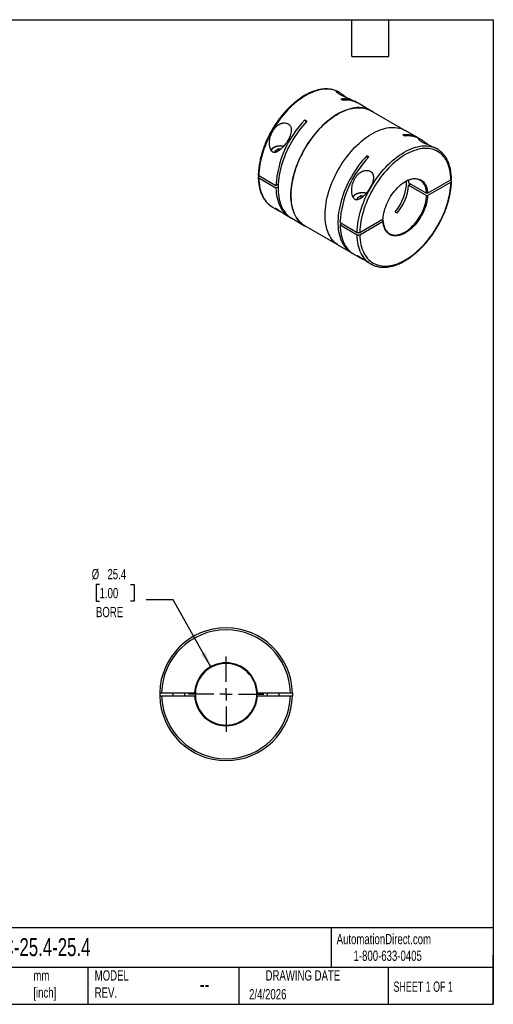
# Model space of a CAD drawing. Header units: millimetres. Extents: x 13 to 546, y 13 to 419.
# Tile 2 of 2: x 350 to 546, y 13 to 419. Entities that reach past the tile are written whole.
import ezdxf

# ---------------------------------------------------------------- set-up
doc = ezdxf.new("R2010")
doc.units = ezdxf.units.MM
doc.header["$LTSCALE"] = 2
doc.linetypes.add('SLD-Center', pattern=[19.05, 15.24, -1.27, 1.27, -1.27])
doc.linetypes.add('SLD-Solid', pattern=[0])
doc.layers.add('CENTER', color=40, linetype='SLD-Center')
doc.layers.add('DIMENSIONS', color=140, linetype='SLD-Solid', lineweight=25)
doc.layers.add('TEXT', color=140, linetype='SLD-Solid', lineweight=25)
doc.styles.add('SLDTEXTSTYLE0', font='TXT', dxfattribs={"width": 0.7})
doc.styles.add('SLDTEXTSTYLE1', font='TXT', dxfattribs={"width": 0.65})
doc.dimstyles.new('SLDDIMSTYLE3', dxfattribs={"dimtxt": 4.316016, "dimasz": 6.604, "dimexe": 0, "dimexo": 0.0625, "dimgap": 1.079004, "dimtad": 0, "dimtih": 1, "dimtoh": 1, "dimdec": 1, "dimrnd": 1e-09, "dimzin": 12, "dimdsep": 46, "dimtxsty": 'SLDTEXTSTYLE0', "dimsah": 1, "dimcen": 0, "dimadec": 0, "dimazin": 3, "dimtfac": 1, "dimtdec": 1, "dimtofl": 0, "dimtmove": 0, "dimatfit": 3, "dimfxl": 0, "dimfrac": 2, "dimtolj": 1, "dimtzin": 12, "dimarcsym": 0})

# ---------------------------------------------------------------- blocks, each defined once
blk = doc.blocks.new('_D_4')
at = {"layer": 'DIMENSIONS'}
for p, q in [((383.49, 185.95), (382.04, 185.95)), ((382.04, 185.95), (382.04, 179.09)), ((396.31, 185.95), (397.76, 185.95)), ((397.76, 185.95), (397.76, 179.09)), ((382.04, 179.09), (383.49, 179.09)), ((397.76, 179.09), (396.31, 179.09)), ((413.86, 179.68), (402.75, 179.68)), ((429.51, 151.76), (413.86, 179.68))]:
    blk.add_line(p, q, dxfattribs=at)
blk.add_solid([(429.51, 151.76), (427.17, 158.02), (425.39, 157.02)], dxfattribs=at)
at = {"layer": 'DIMENSIONS', "char_height": 4.233, "attachment_point": 1, "style": 'SLDTEXTSTYLE0'}
for s, insert in [('%%c', (380.23, 192.38)), ('25.4', (386.75, 192.38)), ('1.00', (383.49, 184.55)), ('BORE', (381.99, 176.72))]:
    blk.add_mtext(s, dxfattribs=dict(at, insert=insert))
blk = doc.blocks.new('SW_CENTERMARKSYMBOL_0')
at = {"layer": 'CENTER', "color": 0}
for p, q in [((0, 5.08), (0, 15.54)), ((-5.08, 0), (-15.54, 0)), ((0, 0), (-2.54, 0)), ((0, 0), (0, 2.54)), ((0, 0), (0, -2.54)), ((0, 0), (2.54, 0)), ((5.08, 0), (15.54, 0)), ((0, -5.08), (0, -15.54))]:
    blk.add_line(p, q, dxfattribs=at)

msp = doc.modelspace()

# ---------------------------------------------------------------- linework, layer by layer
for p, q in [((482.48, 389.08), (482.33, 389.17)), ((483.13, 386.31), (483.98, 385.82)), ((489.4, 385.09), (488.83, 385.42)), ((495.55, 381.54), (490.25, 384.6)), ((508.84, 373.81), (495.53, 381.49)), ((468.28, 377.74), (469.13, 377.25)), ((468.74, 376.83), (468.28, 377.74)), ((509.57, 371.04), (508.72, 371.53)), ((515, 370.31), (509.7, 373.37)), ((455.94, 364.93), (457.57, 365.87)), ((457.57, 365.87), (458.41, 365.74)), ((457.57, 365.05), (457.57, 365.87)), ((516.42, 369.49), (515.85, 369.82)), ((522.92, 365.74), (522.77, 365.82)), ((456.19, 364.38), (455.94, 364.93)), ((494.72, 362.47), (493.88, 362.96)), ((494.33, 362.05), (493.88, 362.96)), ((449.26, 354.75), (456.33, 350.67)), ((449.54, 354.59), (449.26, 354.42)), ((449.26, 353.77), (456.33, 349.69)), ((456.33, 350.67), (457.22, 351.18)), ((456.33, 349.69), (457.18, 350.18)), ((511.12, 351.76), (518.54, 347.47)), ((511.97, 351.27), (511.12, 350.78)), ((511.12, 350.78), (518.54, 346.49)), ((518.97, 347.47), (528.59, 353.03)), ((518.97, 346.49), (528.59, 352.05)), ((528.59, 352.7), (528.31, 352.87)), ((489.88, 345.62), (491.51, 346.56)), ((490.25, 344.82), (489.88, 345.62)), ((491.51, 346.56), (492.62, 346.39)), ((491.51, 345.46), (491.51, 346.56)), ((518.97, 347.47), (518.54, 347.47)), ((518.54, 346.49), (518.97, 346.49)), ((454.93, 341.71), (456.78, 340.64)), ((459.73, 338.94), (462, 337.63)), ((505.51, 339.86), (506.36, 339.37)), ((462.85, 337.14), (468.16, 334.08)), ((468.18, 334.12), (481.5, 326.43)), ((482.78, 335.4), (489.85, 331.32)), ((483.63, 334.91), (482.78, 334.42)), ((482.78, 334.42), (489.85, 330.34)), ((490.98, 331.32), (500.6, 336.87)), ((490.98, 330.34), (500.6, 335.89)), ((500.6, 336.14), (499.97, 336.5)), ((500.6, 335.89), (500.6, 336.14)), ((482.3, 325.91), (487.6, 322.85)), ((488.45, 322.36), (490.72, 321.05)), ((493.67, 319.35), (495.52, 318.28)), ((408.32, 141.28), (408.32, 140.08)), ((409.12, 141.28), (422.73, 141.28)), ((409.12, 140.08), (422.73, 140.08)), ((413.72, 141.28), (413.72, 140.08)), ((418.72, 140.08), (418.72, 141.28)), ((423.03, 141.28), (422.73, 141.28)), ((422.73, 140.08), (423.03, 140.08)), ((448.7, 141.28), (448.4, 141.28)), ((448.4, 140.08), (448.7, 140.08)), ((448.7, 141.28), (462.31, 141.28)), ((448.7, 140.08), (462.31, 140.08)), ((452.72, 141.28), (452.72, 140.08)), ((457.72, 140.08), (457.72, 141.28)), ((463.11, 141.28), (463.11, 140.08))]:
    msp.add_line(p, q)
at = {"flags": 128}
for points in [[(481.53, 389.58), (481.11, 389.76), (480.35, 390.02), (479.56, 390.22), (478.75, 390.36), (477.91, 390.44), (477.05, 390.45), (476.17, 390.4), (475.27, 390.29), (474.35, 390.12), (473.42, 389.88), (472.48, 389.59), (471.52, 389.23), (470.56, 388.82), (469.6, 388.34), (468.63, 387.81), (467.66, 387.23), (466.7, 386.59), (465.74, 385.89), (464.79, 385.15), (463.84, 384.35), (462.91, 383.51), (461.99, 382.63), (461.09, 381.7), (460.21, 380.73), (459.35, 379.72), (458.51, 378.68), (457.7, 377.6), (456.91, 376.49), (456.16, 375.36), (455.43, 374.2), (454.74, 373.02), (454.08, 371.82), (453.46, 370.6), (452.88, 369.37), (452.34, 368.14), (451.83, 366.89), (451.37, 365.64), (450.95, 364.39), (450.58, 363.14), (450.25, 361.9), (449.97, 360.67), (449.73, 359.45), (449.54, 358.25), (449.4, 357.06), (449.31, 355.89), (449.26, 354.75)], [(482.33, 389.17), (481.83, 389.44), (481.53, 389.58)], [(496.36, 381.02), (495.97, 381.28), (495.3, 381.68), (494.59, 382.02), (493.85, 382.3), (493.09, 382.52), (492.29, 382.68), (491.47, 382.78), (490.63, 382.82), (489.76, 382.8), (488.88, 382.71), (487.98, 382.57), (487.06, 382.36), (486.13, 382.1), (485.19, 381.77), (484.24, 381.39), (483.29, 380.95), (482.33, 380.45), (481.38, 379.9), (480.42, 379.29), (479.46, 378.63), (478.52, 377.92), (477.58, 377.16), (476.65, 376.35), (475.73, 375.5), (474.83, 374.6), (473.94, 373.67), (473.08, 372.69), (472.24, 371.68), (471.42, 370.63), (470.62, 369.55), (469.86, 368.45), (469.12, 367.31), (468.41, 366.16), (467.74, 364.98), (467.1, 363.79), (466.5, 362.58), (465.93, 361.36), (465.4, 360.13), (464.92, 358.9), (464.47, 357.66), (464.07, 356.42), (463.71, 355.19), (463.4, 353.96), (463.13, 352.74), (462.91, 351.54), (462.73, 350.35), (462.6, 349.18), (462.52, 348.03), (462.48, 346.9), (462.49, 345.8), (462.55, 344.73), (462.66, 343.69), (462.81, 342.69), (463.01, 341.72), (463.26, 340.79), (463.55, 339.91), (463.89, 339.07), (464.27, 338.27), (464.69, 337.52), (465.16, 336.82), (465.66, 336.17), (466.21, 335.58), (466.79, 335.04), (467.41, 334.56), (468.07, 334.13), (468.76, 333.76), (469.01, 333.64)], [(462.52, 346.64), (462.54, 347.76), (462.61, 348.9), (462.73, 350.07), (462.89, 351.25), (463.1, 352.45), (463.36, 353.66), (463.66, 354.89), (464.01, 356.12), (464.4, 357.35), (464.83, 358.59), (465.31, 359.82), (465.82, 361.05), (466.38, 362.27), (466.97, 363.48), (467.6, 364.67), (468.26, 365.85), (468.96, 367.01), (469.69, 368.15), (470.45, 369.26), (471.23, 370.34), (472.05, 371.39), (472.88, 372.41), (473.74, 373.4), (474.62, 374.34), (475.52, 375.25), (476.43, 376.11), (477.35, 376.93), (478.29, 377.7), (479.23, 378.42), (480.18, 379.09), (481.14, 379.71), (482.09, 380.28), (483.05, 380.79), (484, 381.24), (484.95, 381.64), (485.89, 381.98), (486.82, 382.26), (487.74, 382.48), (488.64, 382.64), (489.53, 382.74), (490.4, 382.77), (491.25, 382.75), (492.07, 382.67), (492.87, 382.52), (493.64, 382.32), (494.39, 382.05), (495.1, 381.73), (495.53, 381.49)], [(469.13, 377.25), (468.24, 376.28), (467.37, 375.28), (466.53, 374.23), (465.71, 373.16), (464.92, 372.05), (464.16, 370.92), (463.43, 369.76), (462.73, 368.57), (462.07, 367.37), (461.44, 366.15), (460.85, 364.92), (460.31, 363.68), (459.8, 362.43), (459.33, 361.18), (458.91, 359.93), (458.53, 358.68), (458.2, 357.43), (457.91, 356.19), (457.67, 354.97), (457.47, 353.76), (457.33, 352.57), (457.23, 351.4), (457.18, 350.25), (457.18, 349.13), (457.23, 348.04), (457.33, 346.98), (457.47, 345.95), (457.67, 344.96), (457.91, 344.02), (458.2, 343.11), (458.53, 342.25), (458.91, 341.44), (459.33, 340.67), (459.8, 339.96), (460.31, 339.3), (460.85, 338.69), (461.44, 338.14), (462.07, 337.65), (462.73, 337.21), (462.85, 337.14)], [(482.3, 325.91), (482.21, 325.96), (481.56, 326.39), (480.93, 326.88), (480.35, 327.42), (479.8, 328.01), (479.3, 328.66), (478.83, 329.36), (478.41, 330.1), (478.03, 330.9), (477.69, 331.74), (477.4, 332.63), (477.15, 333.56), (476.95, 334.52), (476.8, 335.53), (476.69, 336.57), (476.64, 337.64), (476.62, 338.74), (476.66, 339.86), (476.74, 341.01), (476.87, 342.18), (477.05, 343.37), (477.27, 344.58), (477.54, 345.8), (477.85, 347.02), (478.21, 348.26), (478.62, 349.49), (479.06, 350.73), (479.55, 351.97), (480.07, 353.19), (480.64, 354.42), (481.24, 355.62), (481.88, 356.82), (482.55, 357.99), (483.26, 359.15), (484, 360.28), (484.76, 361.39), (485.56, 362.47), (486.38, 363.51), (487.22, 364.53), (488.09, 365.5), (488.97, 366.44), (489.87, 367.33), (490.79, 368.19), (491.72, 368.99), (492.66, 369.75), (493.61, 370.47), (494.56, 371.13), (495.52, 371.73), (496.48, 372.29), (497.43, 372.78), (498.39, 373.23), (499.33, 373.61), (500.27, 373.93), (501.2, 374.2), (502.12, 374.4), (503.02, 374.55), (503.91, 374.63), (504.77, 374.66), (505.61, 374.62), (506.43, 374.52), (507.23, 374.36), (508, 374.14), (508.73, 373.86), (509.44, 373.52), (509.7, 373.37)], [(489.85, 331.32), (489.89, 332.46), (489.99, 333.63), (490.13, 334.81), (490.32, 336.02), (490.56, 337.24), (490.84, 338.47), (491.17, 339.71), (491.54, 340.96), (491.96, 342.21), (492.42, 343.46), (492.92, 344.7), (493.47, 345.94), (494.05, 347.17), (494.67, 348.39), (495.33, 349.59), (496.02, 350.77), (496.75, 351.93), (497.5, 353.06), (498.29, 354.17), (499.1, 355.25), (499.94, 356.29), (500.8, 357.3), (501.68, 358.27), (502.58, 359.2), (503.5, 360.08), (504.43, 360.92), (505.37, 361.72), (506.33, 362.46), (507.29, 363.16), (508.25, 363.8), (509.22, 364.38), (510.19, 364.91), (511.15, 365.39), (512.11, 365.8), (513.07, 366.16), (514.01, 366.45), (514.94, 366.69), (515.86, 366.86), (516.76, 366.97), (517.64, 367.02), (518.5, 367.01), (519.34, 366.93), (520.15, 366.79), (520.94, 366.59), (521.69, 366.33), (522.08, 366.17)], [(528.59, 353.03), (528.54, 354.1), (528.45, 355.15), (528.31, 356.15), (528.12, 357.13), (527.88, 358.06), (527.6, 358.94), (527.27, 359.79), (526.89, 360.59), (526.47, 361.34), (526.01, 362.03), (525.51, 362.68), (524.96, 363.27), (524.38, 363.81), (523.76, 364.29), (523.1, 364.71), (522.41, 365.07), (521.69, 365.37), (520.94, 365.61), (520.15, 365.79), (519.34, 365.91), (518.51, 365.96), (517.65, 365.95), (516.77, 365.88), (515.88, 365.75), (514.97, 365.55), (514.04, 365.3), (513.11, 364.98), (512.17, 364.6), (511.22, 364.17), (510.26, 363.67), (509.31, 363.12), (508.35, 362.51), (507.4, 361.85), (506.46, 361.14), (505.53, 360.38), (504.6, 359.57), (503.69, 358.71), (502.8, 357.81), (501.92, 356.87), (501.06, 355.89), (500.23, 354.87), (499.42, 353.82), (498.64, 352.74), (497.88, 351.63), (497.16, 350.49), (496.47, 349.33), (495.81, 348.15), (495.19, 346.96), (494.61, 345.75), (494.06, 344.53), (493.56, 343.3), (493.1, 342.07), (492.68, 340.84), (492.3, 339.61), (491.97, 338.38), (491.69, 337.16), (491.45, 335.96), (491.26, 334.77), (491.12, 333.6), (491.03, 332.45), (490.98, 331.32)], [(493.88, 362.96), (492.99, 361.99), (492.12, 360.99), (491.28, 359.95), (490.46, 358.87), (489.67, 357.76), (488.91, 356.63), (488.18, 355.47), (487.48, 354.29), (486.82, 353.08), (486.19, 351.87), (485.6, 350.64), (485.05, 349.39), (484.55, 348.15), (484.08, 346.89), (483.66, 345.64), (483.28, 344.39), (482.94, 343.14), (482.66, 341.91), (482.42, 340.68), (482.22, 339.47), (482.08, 338.28), (481.98, 337.11), (481.93, 335.96), (481.93, 334.84), (481.98, 333.75), (482.08, 332.69), (482.22, 331.66), (482.42, 330.68), (482.66, 329.73), (482.94, 328.83), (483.28, 327.97), (483.66, 327.15), (484.08, 326.39), (484.55, 325.67), (485.05, 325.01), (485.6, 324.41), (486.19, 323.85), (486.82, 323.36), (487.48, 322.92), (488.03, 322.62)], [(449.26, 353.77), (449.31, 352.68), (449.4, 351.62), (449.54, 350.6), (449.73, 349.61), (449.97, 348.66), (450.25, 347.76), (450.58, 346.89), (450.95, 346.08), (451.37, 345.31), (451.83, 344.6), (452.34, 343.93), (452.88, 343.32), (453.46, 342.77), (454.08, 342.27), (454.17, 342.21)], [(456.33, 349.69), (456.38, 348.59), (456.47, 347.53), (456.62, 346.5), (456.81, 345.51), (457.05, 344.55), (457.33, 343.64), (457.66, 342.78), (458.04, 341.96), (458.47, 341.19), (458.93, 340.48), (459.44, 339.81), (459.99, 339.2), (460.58, 338.64), (461.21, 338.15), (461.87, 337.71), (462.43, 337.4)], [(490.98, 330.34), (491.03, 329.26), (491.12, 328.22), (491.26, 327.21), (491.45, 326.24), (491.69, 325.31), (491.97, 324.42), (492.3, 323.58), (492.68, 322.78), (493.1, 322.03), (493.56, 321.33), (494.06, 320.69), (494.61, 320.09), (495.19, 319.56), (495.81, 319.08), (496.47, 318.66), (497.16, 318.3), (497.88, 317.99), (498.64, 317.75), (499.42, 317.58), (500.23, 317.46), (501.06, 317.4), (501.92, 317.41), (502.8, 317.48), (503.69, 317.62), (504.6, 317.81), (505.53, 318.07), (506.46, 318.39), (507.4, 318.76), (508.35, 319.2), (509.31, 319.69), (510.26, 320.25), (511.22, 320.85), (512.17, 321.51), (513.11, 322.22), (514.04, 322.99), (514.97, 323.8), (515.88, 324.65), (516.77, 325.55), (517.65, 326.5), (518.51, 327.48), (519.34, 328.49), (520.15, 329.55), (520.94, 330.63), (521.69, 331.74), (522.41, 332.88), (523.1, 334.04), (523.76, 335.21), (524.38, 336.41), (524.96, 337.62), (525.51, 338.84), (526.01, 340.07), (526.47, 341.3), (526.89, 342.53), (527.27, 343.76), (527.6, 344.99), (527.88, 346.2), (528.12, 347.41), (528.31, 348.6), (528.45, 349.77), (528.54, 350.92), (528.59, 352.05)], [(500.6, 336.87), (500.66, 337.67), (500.76, 338.49), (500.91, 339.33), (501.11, 340.18), (501.35, 341.04), (501.64, 341.9), (501.97, 342.76), (502.34, 343.61), (502.75, 344.46), (503.2, 345.29), (503.68, 346.1), (504.2, 346.89), (504.74, 347.65), (505.31, 348.37), (505.91, 349.07), (506.52, 349.72), (507.15, 350.33), (507.8, 350.9), (508.46, 351.42), (509.12, 351.89), (509.79, 352.3), (510.45, 352.66), (511.12, 352.95), (511.77, 353.19), (512.42, 353.37), (513.05, 353.49), (513.66, 353.55), (514.26, 353.54), (514.83, 353.47), (515.37, 353.34), (515.89, 353.14), (516.37, 352.89), (516.82, 352.58), (517.23, 352.21), (517.6, 351.78), (517.93, 351.3), (518.22, 350.78), (518.46, 350.2), (518.66, 349.58), (518.81, 348.91), (518.91, 348.21), (518.97, 347.47)], [(518.54, 347.47), (518.49, 348.19), (518.39, 348.88), (518.24, 349.52), (518.05, 350.13), (517.81, 350.69), (517.53, 351.21), (517.2, 351.68), (516.84, 352.09), (516.44, 352.45), (516, 352.76), (515.53, 353), (515.03, 353.19), (514.5, 353.32), (513.94, 353.39), (513.36, 353.39), (512.76, 353.34), (512.14, 353.23), (511.51, 353.05), (510.87, 352.82), (510.22, 352.52), (509.68, 352.24)], [(511.01, 352.87), (511.06, 352.49), (511.12, 351.76)], [(468.18, 334.12), (467.6, 334.49), (466.97, 334.95), (466.38, 335.48), (465.82, 336.06), (465.31, 336.69), (464.83, 337.38), (464.4, 338.11), (464.01, 338.9), (463.66, 339.73), (463.36, 340.6), (463.1, 341.51), (462.89, 342.47), (462.73, 343.46), (462.61, 344.49), (462.54, 345.55), (462.52, 346.64)], [(493.6, 347.45), (493.16, 347.54), (492.64, 347.6), (492.11, 347.62), (491.58, 347.6), (491.06, 347.54), (490.56, 347.44), (490.08, 347.3), (489.64, 347.13), (489.24, 346.93), (488.89, 346.7), (488.6, 346.45), (488.37, 346.17), (488.2, 345.88), (488.14, 345.76)], [(518.97, 346.49), (518.91, 345.69), (518.81, 344.87), (518.66, 344.04), (518.46, 343.19), (518.22, 342.33), (517.93, 341.47), (517.6, 340.61), (517.23, 339.75), (516.82, 338.91), (516.37, 338.08), (515.89, 337.27), (515.37, 336.48), (514.83, 335.72), (514.26, 334.99), (513.66, 334.3), (513.05, 333.64), (512.42, 333.03), (511.77, 332.47), (511.12, 331.95), (510.45, 331.48), (509.79, 331.07), (509.12, 330.71), (508.46, 330.41), (507.8, 330.17), (507.15, 329.99), (506.52, 329.88), (505.91, 329.82), (505.31, 329.83), (504.74, 329.9), (504.2, 330.03), (503.68, 330.22), (503.2, 330.48), (502.75, 330.79), (502.34, 331.16), (501.97, 331.58), (501.64, 332.06), (501.35, 332.59), (501.11, 333.17), (500.91, 333.79), (500.76, 334.45), (500.66, 335.16), (500.6, 335.89)], [(500.6, 336.14), (500.66, 335.42), (500.76, 334.73), (500.91, 334.09), (501.1, 333.48), (501.34, 332.92), (501.62, 332.4), (501.94, 331.93), (502.3, 331.52), (502.71, 331.16), (503.14, 330.85), (503.61, 330.61), (504.12, 330.42), (504.65, 330.29), (505.21, 330.22), (505.79, 330.22), (506.39, 330.27), (507, 330.39), (507.63, 330.56), (508.27, 330.8), (508.92, 331.09), (509.57, 331.44), (510.22, 331.84), (510.87, 332.29), (511.51, 332.8), (512.14, 333.35), (512.76, 333.95), (513.36, 334.59), (513.94, 335.27), (514.5, 335.98), (515.03, 336.72), (515.53, 337.49), (516, 338.28), (516.44, 339.09), (516.84, 339.91), (517.2, 340.75), (517.53, 341.59), (517.81, 342.43), (518.05, 343.26), (518.24, 344.09), (518.39, 344.91), (518.49, 345.71), (518.54, 346.49)], [(454.17, 342.21), (454.74, 341.83), (454.93, 341.71)], [(482.78, 334.42), (482.82, 333.32), (482.92, 332.26), (483.06, 331.23), (483.25, 330.24), (483.49, 329.29), (483.78, 328.38), (484.11, 327.51), (484.49, 326.7), (484.91, 325.93), (485.38, 325.21), (485.89, 324.54), (486.43, 323.93), (487.02, 323.38), (487.65, 322.88), (488.31, 322.44), (488.45, 322.36)], [(494.78, 318.76), (494.67, 318.84), (494.05, 319.33), (493.47, 319.89), (492.92, 320.5), (492.42, 321.17), (491.96, 321.88), (491.54, 322.65), (491.17, 323.46), (490.84, 324.33), (490.56, 325.23), (490.32, 326.18), (490.13, 327.17), (489.99, 328.19), (489.89, 329.25), (489.85, 330.34)], [(493.67, 319.35), (493.59, 319.39), (493.2, 319.64), (492.73, 319.95), (492.35, 320.2), (491.94, 320.49), (491.37, 320.87), (490.94, 321.15), (490.6, 321.36), (490.33, 321.5), (490.11, 321.59), (490.03, 321.6), (490.01, 321.58), (490.06, 321.51), (490.19, 321.39), (490.38, 321.26), (490.62, 321.11), (490.62, 321.11)]]:
    msp.add_lwpolyline(points, dxfattribs=at)
for centre, radius, start, end in [((484.41, 376.21), 10.18, 57.8739, 97.2213), ((485.23, 375.55), 10.35, 60.9947, 96.9725), ((499.08, 347.98), 42.83, 135.9792, 176.3996), ((510, 361.43), 10.18, 57.8772, 97.218), ((510.83, 360.77), 10.35, 60.9916, 96.9756), ((458.07, 362.04), 4.96, 73.7508, 139.6841), ((518.34, 357.81), 9.15, 54.4785, 65.868), ((525.52, 332.71), 42.83, 135.9792, 176.3996), ((491.27, 352.41), 18.99, 318.6112, 0.394), ((491.32, 352.33), 19.86, 319.2347, 355.5137), ((500.1, 326.21), 9.15, 234.4785, 245.868), ((435.72, 140.68), 27.4, 1.2548, 178.7452), ((435.72, 140.68), 26.6, 1.2925, 178.7075), ((435.72, 140.68), 13, 2.6454, 177.3546), ((435.72, 140.68), 12.7, 2.7079, 177.2921), ((435.72, 140.68), 27.4, 181.2548, 358.7452), ((435.72, 140.68), 26.6, 181.2925, 358.7075), ((435.72, 140.68), 13, 182.6454, 357.3546), ((435.72, 140.68), 12.7, 177.2921, 182.7079), ((435.72, 140.68), 12.7, 182.7079, 357.2921), ((435.72, 140.68), 12.7, 357.2921, 2.7079)]:
    msp.add_arc(centre, radius, start, end)
for points, knots in [([(481.48, 389.6), (481.36, 389.65), (481.01, 389.82), (480.4, 390.03), (479.65, 390.24), (478.87, 390.39), (478.08, 390.49), (477.26, 390.53), (476.43, 390.52), (475.57, 390.45), (474.7, 390.32), (473.82, 390.14), (472.92, 389.91), (472.02, 389.62), (471.11, 389.28), (470.19, 388.88), (469.27, 388.43), (468.35, 387.93), (467.44, 387.38), (466.52, 386.79), (465.61, 386.14), (464.71, 385.45), (463.81, 384.72), (462.93, 383.95), (462.06, 383.13), (461.2, 382.28), (460.36, 381.39), (459.54, 380.46), (458.74, 379.5), (457.96, 378.52), (457.21, 377.5), (456.48, 376.46), (455.77, 375.39), (455.09, 374.3), (454.45, 373.2), (453.83, 372.07), (453.24, 370.93), (452.69, 369.78), (452.18, 368.62), (451.7, 367.46), (451.25, 366.29), (450.85, 365.11), (450.48, 363.94), (450.15, 362.77), (449.86, 361.61), (449.62, 360.45), (449.41, 359.3), (449.25, 358.17), (449.13, 357.05), (449.05, 356.02), (449.04, 355.37), (449.03, 355.08)], [0, 0, 0, 0, 0.01059, 0.030777, 0.050994, 0.071261, 0.091588, 0.111985, 0.132454, 0.152992, 0.173594, 0.194251, 0.214953, 0.235691, 0.256456, 0.277239, 0.298034, 0.318835, 0.339637, 0.360436, 0.381232, 0.402021, 0.422804, 0.44358, 0.46435, 0.485112, 0.505869, 0.526619, 0.547365, 0.568106, 0.588844, 0.609578, 0.63031, 0.651041, 0.671771, 0.692501, 0.713232, 0.733964, 0.754699, 0.775436, 0.796178, 0.816924, 0.837675, 0.858432, 0.879196, 0.899968, 0.920747, 0.941534, 0.96233, 0.983134, 1, 1, 1, 1]), ([(482.56, 389.04), (482.38, 389.14), (482.02, 389.34), (481.62, 389.5), (481.36, 389.55), (481.24, 389.51), (481.24, 389.4), (481.35, 389.24), (481.59, 389.01), (481.93, 388.76), (482.37, 388.48), (482.85, 388.2), (483.38, 387.93), (483.94, 387.66), (484.53, 387.39), (485.14, 387.12), (485.77, 386.85), (486.47, 386.55), (487.2, 386.23), (487.89, 385.91), (488.44, 385.64), (488.71, 385.49), (488.83, 385.42)], [0, 0, 0, 0, 0.069665, 0.140852, 0.197647, 0.255863, 0.302959, 0.351329, 0.398482, 0.44741, 0.488781, 0.531523, 0.570354, 0.610271, 0.649958, 0.690616, 0.734044, 0.778419, 0.840212, 0.903788, 0.957119, 1, 1, 1, 1]), ([(485.19, 387.1), (484.93, 387.31), (484.31, 387.82), (483.59, 388.36), (482.98, 388.78), (482.7, 388.95), (482.56, 389.04)], [0, 0, 0, 0, 0.26768, 0.62873, 0.814381, 1, 1, 1, 1]), ([(454.98, 373.12), (454.62, 372.47), (454.33, 371.8), (454.01, 370.75), (453.93, 370.4), (453.79, 369.67), (453.73, 369.31), (453.67, 368.59), (453.66, 368.23), (453.68, 367.51), (453.71, 367.15), (453.8, 366.61), (453.84, 366.44), (453.93, 366.09), (453.98, 365.92), (454.11, 365.59), (454.18, 365.44), (454.35, 365.15), (454.44, 365.01), (454.66, 364.76), (454.77, 364.66), (455.03, 364.49), (455.17, 364.42), (455.45, 364.34), (455.59, 364.32), (455.89, 364.32), (456.03, 364.34), (456.32, 364.41), (456.47, 364.45), (456.75, 364.57), (456.89, 364.63), (457.3, 364.86), (457.57, 365.04), (458.35, 365.64), (458.84, 366.11), (459.55, 366.9), (459.78, 367.17), (460.22, 367.73), (460.44, 368.02), (460.85, 368.62), (461.05, 368.93), (461.42, 369.56), (461.6, 369.89), (461.92, 370.55), (462.07, 370.88), (462.32, 371.56), (462.43, 371.9), (462.59, 372.58), (462.64, 372.92), (462.68, 373.59), (462.66, 373.92), (462.58, 374.38), (462.54, 374.53), (462.45, 374.82), (462.39, 374.96), (462.26, 375.23), (462.18, 375.35), (462, 375.59), (461.9, 375.7), (461.57, 376), (461.32, 376.16), (460.74, 376.4), (460.44, 376.47), (459.95, 376.5), (459.78, 376.5), (459.44, 376.48), (459.27, 376.46), (458.94, 376.39), (458.77, 376.35), (458.43, 376.24), (458.27, 376.18), (457.78, 375.96), (457.46, 375.78), (456.86, 375.36), (456.59, 375.13), (456.06, 374.62), (455.82, 374.33), (455.37, 373.75), (455.17, 373.44), (454.98, 373.12)], [0, 0, 0, 0, 0.0625, 0.0625, 0.09375, 0.09375, 0.125, 0.125, 0.15625, 0.15625, 0.1875, 0.1875, 0.203125, 0.203125, 0.21875, 0.21875, 0.234375, 0.234375, 0.25, 0.25, 0.265625, 0.265625, 0.28125, 0.28125, 0.296875, 0.296875, 0.3125, 0.3125, 0.328125, 0.328125, 0.34375, 0.34375, 0.375, 0.375, 0.4375, 0.4375, 0.46875, 0.46875, 0.5, 0.5, 0.53125, 0.53125, 0.5625, 0.5625, 0.59375, 0.59375, 0.625, 0.625, 0.65625, 0.65625, 0.6875, 0.6875, 0.703125, 0.703125, 0.71875, 0.71875, 0.734375, 0.734375, 0.75, 0.75, 0.78125, 0.78125, 0.8125, 0.8125, 0.828125, 0.828125, 0.84375, 0.84375, 0.859375, 0.859375, 0.875, 0.875, 0.90625, 0.90625, 0.9375, 0.9375, 0.96875, 0.96875, 1, 1, 1, 1]), ([(519.13, 367.5), (518.87, 367.72), (518.25, 368.23), (517.53, 368.77), (516.92, 369.18), (516.44, 369.48), (515.96, 369.74), (515.56, 369.91), (515.3, 369.96), (515.18, 369.92), (515.18, 369.81), (515.29, 369.64), (515.53, 369.42), (515.87, 369.16), (516.31, 368.88), (516.79, 368.61), (517.32, 368.33), (517.88, 368.06), (518.47, 367.79), (519.08, 367.52), (519.71, 367.25), (520.41, 366.96), (521.15, 366.63), (521.83, 366.32), (522.38, 366.05), (522.65, 365.89), (522.77, 365.82)], [0, 0, 0, 0, 0.057409, 0.134844, 0.17466, 0.21447, 0.269194, 0.325113, 0.369728, 0.415458, 0.452454, 0.490449, 0.52749, 0.565924, 0.598422, 0.631997, 0.6625, 0.693856, 0.725031, 0.75697, 0.791084, 0.825941, 0.874482, 0.924422, 0.966316, 1, 1, 1, 1]), ([(459.48, 366.83), (459.42, 366.84), (459.21, 366.89), (458.81, 366.94), (458.31, 366.96), (457.8, 366.96), (457.3, 366.91), (456.81, 366.84), (456.34, 366.72), (455.9, 366.58), (455.49, 366.41), (455.11, 366.2), (454.77, 365.97), (454.49, 365.71), (454.31, 365.51), (454.24, 365.39), (454.22, 365.37)], [0, 0, 0, 0, 0.029283, 0.108458, 0.187589, 0.266708, 0.345842, 0.425017, 0.504265, 0.583618, 0.663104, 0.742737, 0.822504, 0.90231, 0.981918, 1, 1, 1, 1]), ([(528.82, 353.36), (528.82, 353.41), (528.82, 353.8), (528.78, 354.54), (528.69, 355.55), (528.55, 356.53), (528.37, 357.48), (528.15, 358.39), (527.89, 359.27), (527.58, 360.11), (527.23, 360.91), (526.84, 361.67), (526.41, 362.38), (525.94, 363.05), (525.44, 363.67), (524.9, 364.25), (524.32, 364.76), (523.92, 365.09), (523.7, 365.23), (523.7, 365.23)], [0, 0, 0, 0, 0.008756, 0.0754, 0.142062, 0.208717, 0.27535, 0.34194, 0.408463, 0.47489, 0.541187, 0.607323, 0.673264, 0.738985, 0.804469, 0.869715, 0.934736, 0.999565, 1, 1, 1, 1]), ([(449.26, 354.42), (449.19, 354.38), (449.13, 354.33), (449.05, 354.22), (449.03, 354.16), (449.03, 353.98), (449.11, 353.86), (449.26, 353.77)], [0, 0, 0, 0, 0.25, 0.25, 0.5, 0.5, 1, 1, 1, 1]), ([(449.03, 354.09), (449.03, 354.04), (449.03, 353.65), (449.07, 352.91), (449.16, 351.9), (449.3, 350.92), (449.48, 349.98), (449.7, 349.06), (449.96, 348.18), (450.27, 347.34), (450.62, 346.54), (451.01, 345.78), (451.44, 345.07), (451.91, 344.4), (452.41, 343.78), (452.96, 343.21), (453.52, 342.69), (453.92, 342.38), (454.12, 342.24)], [0, 0, 0, 0, 0.008781, 0.075612, 0.142461, 0.209303, 0.276124, 0.342901, 0.409611, 0.476224, 0.542708, 0.609029, 0.675155, 0.741061, 0.806729, 0.872158, 0.937362, 1, 1, 1, 1]), ([(449.04, 355.08), (449.04, 355.04), (449.04, 354.96), (449.13, 354.84), (449.22, 354.77), (449.26, 354.75)], [0, 0, 0, 0, 0.300995, 0.722835, 1, 1, 1, 1]), ([(495.29, 349.85), (495.66, 350.49), (495.97, 351.15), (496.33, 352.17), (496.42, 352.52), (496.53, 353.02), (496.55, 353.19), (496.59, 353.53), (496.6, 353.7), (496.61, 354.19), (496.58, 354.51), (496.48, 354.97), (496.43, 355.12), (496.32, 355.4), (496.25, 355.53), (496.03, 355.91), (495.83, 356.14), (495.48, 356.41), (495.36, 356.49), (495.09, 356.64), (494.95, 356.7), (494.51, 356.85), (494.19, 356.9), (493.52, 356.91), (493.19, 356.87), (492.68, 356.75), (492.51, 356.7), (492.18, 356.57), (492.02, 356.5), (491.54, 356.27), (491.22, 356.07), (490.64, 355.64), (490.37, 355.39), (489.86, 354.86), (489.63, 354.58), (489.2, 353.98), (489, 353.66), (488.65, 353.02), (488.49, 352.68), (488.22, 352.01), (488.1, 351.66), (487.9, 350.96), (487.82, 350.59), (487.63, 349.51), (487.58, 348.79), (487.64, 347.7), (487.68, 347.34), (487.79, 346.81), (487.83, 346.64), (487.93, 346.3), (487.99, 346.13), (488.14, 345.82), (488.22, 345.67), (488.4, 345.39), (488.51, 345.26), (488.74, 345.05), (488.86, 344.96), (489.13, 344.82), (489.27, 344.77), (489.56, 344.73), (489.71, 344.72), (490, 344.75), (490.14, 344.78), (490.58, 344.91), (490.86, 345.05), (491.4, 345.37), (491.67, 345.56), (492.18, 345.98), (492.43, 346.2), (493.17, 346.92), (493.64, 347.46), (494.51, 348.6), (494.92, 349.21), (495.29, 349.85)], [0, 0, 0, 0, 0.0625, 0.0625, 0.09375, 0.09375, 0.109375, 0.109375, 0.125, 0.125, 0.15625, 0.15625, 0.171875, 0.171875, 0.1875, 0.1875, 0.21875, 0.21875, 0.234375, 0.234375, 0.25, 0.25, 0.28125, 0.28125, 0.3125, 0.3125, 0.328125, 0.328125, 0.34375, 0.34375, 0.375, 0.375, 0.40625, 0.40625, 0.4375, 0.4375, 0.46875, 0.46875, 0.5, 0.5, 0.53125, 0.53125, 0.5625, 0.5625, 0.625, 0.625, 0.65625, 0.65625, 0.671875, 0.671875, 0.6875, 0.6875, 0.703125, 0.703125, 0.71875, 0.71875, 0.734375, 0.734375, 0.75, 0.75, 0.765625, 0.765625, 0.78125, 0.78125, 0.8125, 0.8125, 0.84375, 0.84375, 0.875, 0.875, 0.9375, 0.9375, 1, 1, 1, 1]), ([(496.41, 317.84), (496.52, 317.79), (496.85, 317.63), (497.45, 317.42), (498.2, 317.21), (498.98, 317.06), (499.77, 316.96), (500.59, 316.92), (501.43, 316.93), (502.28, 317), (503.15, 317.13), (504.03, 317.31), (504.93, 317.54), (505.83, 317.83), (506.74, 318.17), (507.66, 318.57), (508.58, 319.02), (509.5, 319.52), (510.42, 320.07), (511.33, 320.66), (512.24, 321.31), (513.14, 322), (514.04, 322.73), (514.92, 323.51), (515.79, 324.32), (516.65, 325.17), (517.49, 326.06), (518.31, 326.99), (519.11, 327.95), (519.89, 328.93), (520.64, 329.95), (521.38, 330.99), (522.08, 332.06), (522.76, 333.15), (523.41, 334.25), (524.02, 335.38), (524.61, 336.52), (525.16, 337.67), (525.67, 338.83), (526.16, 339.99), (526.6, 341.17), (527.01, 342.34), (527.37, 343.51), (527.7, 344.68), (527.99, 345.85), (528.24, 347), (528.44, 348.15), (528.6, 349.28), (528.72, 350.4), (528.8, 351.43), (528.81, 352.08), (528.82, 352.37)], [0, 0, 0, 0, 0.009502, 0.029711, 0.049951, 0.070239, 0.090589, 0.111009, 0.1315, 0.152061, 0.172685, 0.193365, 0.21409, 0.234851, 0.255639, 0.276445, 0.297262, 0.318086, 0.338911, 0.359733, 0.380551, 0.401363, 0.422169, 0.442968, 0.46376, 0.484546, 0.505325, 0.526099, 0.546867, 0.567631, 0.588391, 0.609149, 0.629904, 0.650657, 0.67141, 0.692163, 0.712917, 0.733672, 0.754429, 0.775189, 0.795954, 0.816722, 0.837496, 0.858277, 0.879064, 0.899858, 0.92066, 0.94147, 0.962289, 0.983116, 1, 1, 1, 1]), ([(528.59, 353.03), (528.65, 353.07), (528.76, 353.15), (528.83, 353.27), (528.82, 353.34), (528.81, 353.36)], [0, 0, 0, 0, 0.424348, 0.848698, 1, 1, 1, 1]), ([(528.59, 352.05), (528.66, 352.09), (528.72, 352.14), (528.8, 352.25), (528.82, 352.32), (528.82, 352.5), (528.74, 352.62), (528.59, 352.7)], [0, 0, 0, 0, 0.25, 0.25, 0.5, 0.5, 1, 1, 1, 1]), ([(493.62, 347.48), (493.5, 347.51), (493.21, 347.57), (492.75, 347.63), (492.25, 347.66), (491.75, 347.65), (491.24, 347.61), (490.76, 347.53), (490.29, 347.42), (489.84, 347.27), (489.43, 347.1), (489.05, 346.89), (488.72, 346.66), (488.43, 346.41), (488.22, 346.16), (488.13, 346), (488.09, 345.94)], [0, 0, 0, 0, 0.057778, 0.132089, 0.206359, 0.280616, 0.354889, 0.4292, 0.50358, 0.578058, 0.65266, 0.727401, 0.802267, 0.877171, 0.951887, 1, 1, 1, 1]), ([(459.73, 338.94), (459.7, 338.96), (459.58, 339.03), (459.26, 339.23), (458.84, 339.5), (458.41, 339.79), (457.96, 340.1), (457.48, 340.43), (457.01, 340.74), (456.65, 340.96), (456.35, 341.12), (456.17, 341.19), (456.08, 341.2), (456.05, 341.18), (456.1, 341.11), (456.23, 340.99), (456.43, 340.86), (456.69, 340.7), (457.03, 340.5), (457.42, 340.3), (457.82, 340.09), (458.14, 339.93), (458.35, 339.82), (458.43, 339.78)], [0, 0, 0, 0, 0.016465, 0.081809, 0.149055, 0.197796, 0.247639, 0.310503, 0.358319, 0.398903, 0.439512, 0.49042, 0.52697, 0.564521, 0.619699, 0.676412, 0.725605, 0.775584, 0.834002, 0.894121, 0.934263, 0.975364, 1, 1, 1, 1]), ([(489.85, 331.32), (489.92, 331.27), (490.01, 331.24), (490.21, 331.19), (490.31, 331.18), (490.62, 331.18), (490.83, 331.23), (490.98, 331.32)], [0, 0, 0, 0, 0.25, 0.25, 0.5, 0.5, 1, 1, 1, 1]), ([(489.85, 330.34), (489.92, 330.29), (490.01, 330.26), (490.21, 330.21), (490.31, 330.2), (490.62, 330.2), (490.83, 330.25), (490.98, 330.34)], [0, 0, 0, 0, 0.25, 0.25, 0.5, 0.5, 1, 1, 1, 1]), ([(490.62, 321.11), (490.74, 321.04), (490.97, 320.91), (491.36, 320.7), (491.76, 320.5), (492.08, 320.34), (492.29, 320.23), (492.37, 320.19)], [0, 0, 0, 0, 0.260314, 0.528204, 0.707075, 0.89022, 1, 1, 1, 1]), ([(408.32, 141.28), (408.32, 141.28), (408.34, 141.28), (408.43, 141.28), (408.48, 141.28), (408.71, 141.28), (408.91, 141.28), (409.12, 141.28)], [0, 0, 0, 0, 0.25, 0.25, 0.5, 0.5, 1, 1, 1, 1]), ([(408.32, 140.08), (408.32, 140.08), (408.34, 140.08), (408.43, 140.08), (408.48, 140.08), (408.71, 140.08), (408.91, 140.08), (409.12, 140.08)], [0, 0, 0, 0, 0.25, 0.25, 0.5, 0.5, 1, 1, 1, 1]), ([(462.31, 141.28), (462.42, 141.28), (462.52, 141.28), (462.71, 141.28), (462.8, 141.28), (463.02, 141.28), (463.11, 141.28), (463.11, 141.28)], [0, 0, 0, 0, 0.25, 0.25, 0.5, 0.5, 1, 1, 1, 1]), ([(462.31, 140.08), (462.42, 140.08), (462.52, 140.08), (462.71, 140.08), (462.8, 140.08), (463.02, 140.08), (463.11, 140.08), (463.11, 140.08)], [0, 0, 0, 0, 0.25, 0.25, 0.5, 0.5, 1, 1, 1, 1])]:
    msp.add_open_spline(points, degree=3, knots=knots)
at = {"layer": 'TEXT'}
for p, q in [((12.7, 419.1), (546.1, 419.1)), ((487.68, 403.86), (487.68, 419.1)), ((502.92, 403.86), (502.92, 419.1)), ((546.1, 419.1), (546.1, 12.7)), ((487.68, 403.86), (502.92, 403.86)), ((546.1, 44.25), (12.7, 44.25)), ((479.15, 44.25), (479.15, 27.94)), ((546.1, 12.7), (546.1, 33.02)), ((546.1, 27.94), (12.7, 27.94)), ((378.6, 27.94), (378.6, 12.7)), ((440.93, 27.94), (440.93, 12.7)), ((502.7, 27.94), (502.7, 12.7)), ((12.7, 12.7), (546.1, 12.7))]:
    msp.add_line(p, q, dxfattribs=at)

# ---------------------------------------------------------------- block references
at = {"layer": 'CENTER'}
msp.add_blockref('SW_CENTERMARKSYMBOL_0', (435.72, 140.68), dxfattribs=at)

# ---------------------------------------------------------------- texts
at = {"layer": 'TEXT'}
for s, insert, char_height, attachment_point, style in [('AutomationDirect.com', (481.39, 41.75), 4.2333, 1, 'SLDTEXTSTYLE0'), ('SHR-55C-25.4-25.4', (318.42, 40), 7.4083, 1, 'SLDTEXTSTYLE0'), ('1-800-633-0405', (488.38, 34.87), 4.2333, 1, 'SLDTEXTSTYLE0'), ('mm^J[inch]', (356.13, 26.72), 4.233, 1, 'SLDTEXTSTYLE0'), ('MODEL ^JREV.', (381.47, 26.73), 4.2333, 1, 'SLDTEXTSTYLE0'), ('DRAWING DATE', (467.45, 26.73), 4.2333, 2, 'SLDTEXTSTYLE0'), ('--', (424.86, 24.15), 6.35, 1, 'SLDTEXTSTYLE0'), ('SHEET 1 OF 1', (504.88, 22.1), 4.2333, 1, 'SLDTEXTSTYLE1'), ('2/4/2026', (445.23, 18.98), 4.233, 1, 'SLDTEXTSTYLE0')]:
    msp.add_mtext(s, dxfattribs=dict(at, insert=insert, char_height=char_height, attachment_point=attachment_point, style=style))

# ---------------------------------------------------------------- dimensions: what is measured, and where the dimension line sits
at = {"layer": 'DIMENSIONS'}
dim = msp.add_diameter_dim_2p(p1=(441.93, 129.6), p2=(429.51, 151.76), text='<>\\PBORE', dimstyle='SLDDIMSTYLE3', dxfattribs=at)
dim.commit()
dim.dimension.update_dxf_attribs({"geometry": '_D_4', "text_midpoint": (389.9, 181.91), "dimtype": 163})

doc.saveas('drawing.dxf')
